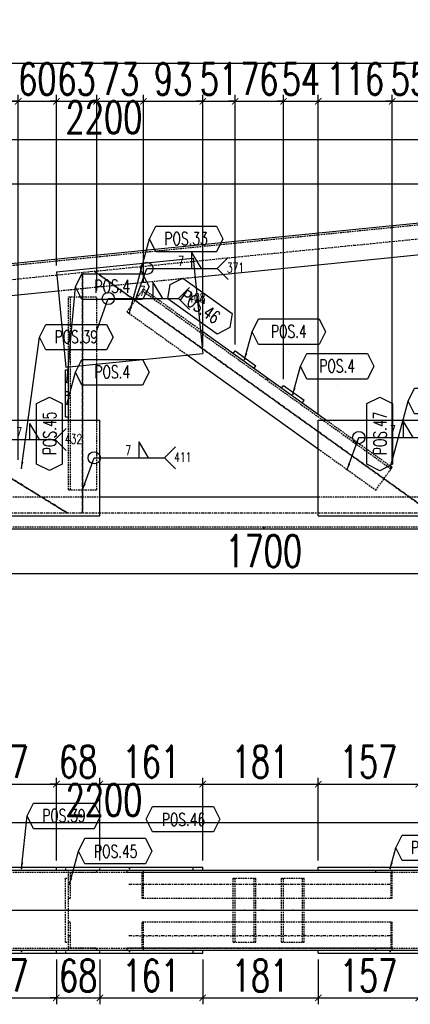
# Model space of a CAD drawing. Header units: feet. Extents: x -13577 to 173285, y -65833 to 34873.
# Tile 68 of 127: x 75135 to 75746, y -60442 to -58900. Entities that reach past the tile are written whole.
import ezdxf
from ezdxf.enums import TextEntityAlignment as Align

# ---------------------------------------------------------------- set-up
doc = ezdxf.new("R2010")
doc.units = ezdxf.units.FT
doc.header["$LTSCALE"] = 10
doc.header["$MEASUREMENT"] = 0
doc.linetypes.add('DASHDOT', pattern=[1, 0.5, -0.25, 0, -0.25])
doc.linetypes.add('HIDDEN', pattern=[0.375, 0.25, -0.125])
doc.layers.get('0').update_dxf_attribs({"linetype": 'CONTINUOUS'})
doc.layers.get('Defpoints').update_dxf_attribs({"linetype": 'CONTINUOUS'})
for name, color, linetype in [('A', 2, 'DASHDOT'), ('FORIR', 4, 'CONTINUOUS'), ('G', 3, 'CONTINUOUS'), ('POS_BOX', 6, 'CONTINUOUS'), ('POS_DES', 2, 'CONTINUOUS'), ('POS_MAT', 2, 'CONTINUOUS'), ('POS_NOT', 2, 'CONTINUOUS'), ('TR', 6, 'HIDDEN'), ('TXT1', 7, 'CONTINUOUS')]:
    doc.layers.add(name, color=color, linetype=linetype)
doc.styles.add('1', font='romans.shx', dxfattribs={"width": 0.7, "height": 50})
doc.styles.add('POS', font='ROMANS', dxfattribs={"width": 0.7})
doc.dimstyles.get("Standard").update_dxf_attribs({"dimtxt": 50, "dimasz": 1, "dimexe": 1, "dimexo": 1, "dimgap": 1, "dimtad": 1, "dimdec": 0, "dimdsep": 46, "dimtxsty": '1', "dimblk": 'ARCHTICK', "dimcen": 3, "dimclrd": 1, "dimclre": 1, "dimclrt": 3, "dimadec": 0, "dimazin": 0, "dimtfac": 1, "dimtdec": 0, "dimtix": 1, "dimtmove": 0, "dimatfit": 3, "dimfxl": 0, "dimtolj": 1, "dimarcsym": 0})

# ---------------------------------------------------------------- blocks, each defined once
blk = doc.blocks.new('3D2D_INFOWELD')
blk.add_point((0, 0))
at = {"layer": 'FORIR', "flags": 1}
blk.add_attdef('DATA', (7.6, -4.3), '', height=5.26, dxfattribs=at)
blk = doc.blocks.new('ALLAROUND')
blk.add_circle((0, 0), 0.956)
blk = doc.blocks.new('LINE_UNI_S_D')
blk.add_line((0, 0), (11, 0))
blk = doc.blocks.new('W01_UP_SIMPLE')
for q in [(8.46, 0), (6.96, 0)]:
    blk.add_line((6.96, 2.5), q)
at = {"style": '1', "width": 0.7}
blk.add_attdef('VAL2', text='', height=1.5, dxfattribs=at).set_placement((7, 3), align=Align.CENTER)
blk.add_attdef('VAL3', (9.47, 3), '', height=1.5, dxfattribs=at)
blk.add_attdef('VAL1', text='', height=1.5, dxfattribs=at).set_placement((5.78, 0.41), align=Align.RIGHT)
blk = doc.blocks.new('NOTE_S')
for q in [(12.72, 1.72), (12.72, -1.72)]:
    blk.add_line((11, 0), q)
at = {"style": '1', "width": 0.7}
for tag in ['VAL9', 'VAL10']:
    blk.add_attdef(tag, (12.5, -0.65), '', height=1.5, dxfattribs=at)
blk = doc.blocks.new('_ArchTick')
at = {"color": 0, "linetype": 'ByBlock', "const_width": 0.15}
blk.add_lwpolyline([(-0.5, -0.5), (0.5, 0.5)], dxfattribs=at)
blk = doc.blocks.new('P8_PRO')
at = {"layer": 'POS_BOX'}
blk.add_lwpolyline([(11.5, 0), (10.5, -2), (1, -2), (0, 0), (1, 2), (10.5, 2)], close=True, dxfattribs=at)
at = {"style": 'POS', "width": 0.7}
blk.add_attdef('POS_PEZ', text='', height=2, dxfattribs=at).set_placement((5.83, -1.05), align=Align.CENTER)
at = {"style": 'POS', "width": 0.7, "flags": 1}
for tag, p in [('MAR_PEZ', (1, -2.92)), ('QTA_PEZ', (1, -3.45)), ('SUN_LIS', (1, -4.58)), ('PUN_LIS', (1, -4.05)), ('COD_PEZ', (1, -5.68)), ('MCL_PEZ', (1, -5.14)), ('DIM_PRO', (1, -6.27))]:
    blk.add_attdef(tag, p, '', height=0.35, dxfattribs=at)
at = {"layer": 'POS_DES', "style": 'POS', "width": 0.7, "flags": 1}
for tag, p in [('NOM_PRO', (2.84, -2.9)), ('LUN_PRO', (2.82, -4.54))]:
    blk.add_attdef(tag, p, '', height=0.35, dxfattribs=at)
at = {"layer": 'POS_MAT', "style": 'POS', "width": 0.7, "flags": 1}
blk.add_attdef('MAT_PRO', (2.83, -3.44), '', height=0.35, dxfattribs=at)
at = {"layer": 'POS_NOT', "style": 'POS', "width": 0.7, "flags": 1}
blk.add_attdef('NOT_PEZ', (2.82, -4.01), '', height=0.35, dxfattribs=at)
blk = doc.blocks.new('P8_LAM')
blk.add_line((5.75, -3.08), (5.75, -3.08))
at = {"layer": 'POS_BOX'}
blk.add_lwpolyline([(11.5, 0), (10.5, -2), (1, -2), (0, 0), (1, 2), (10.5, 2)], close=True, dxfattribs=at)
at = {"style": 'POS', "width": 0.7}
blk.add_attdef('POS_PEZ', text='', height=2, dxfattribs=at).set_placement((5.75, -0.95), align=Align.CENTER)
at = {"style": 'POS', "width": 0.7, "flags": 1}
for tag, p in [('MAR_PEZ', (1, -3.15)), ('QTA_PEZ', (1, -3.69)), ('SUN_LIS', (1, -4.84)), ('PUN_LIS', (1, -4.3)), ('COD_PEZ', (1, -5.95)), ('MCL_PEZ', (1, -5.41)), ('DIM_PRO', (1, -6.59))]:
    blk.add_attdef(tag, p, '', height=0.35, dxfattribs=at)
at = {"layer": 'POS_DES', "style": 'POS', "width": 0.7, "flags": 1}
for tag, p in [('SPE_PRO', (3.38, -4.66)), ('LAR_PRO', (3.4, -4.12)), ('LUN_PRO', (3.37, -5.17))]:
    blk.add_attdef(tag, p, '', height=0.35, dxfattribs=at)
at = {"layer": 'POS_MAT', "style": 'POS', "width": 0.7, "flags": 1}
blk.add_attdef('MAT_PRO', text='', height=0.35, dxfattribs=at).set_placement((4.3, -3.18), align=Align.CENTER)
at = {"layer": 'POS_NOT', "style": 'POS', "width": 0.7, "flags": 1}
blk.add_attdef('NOT_PEZ', (3.41, -3.62), '', height=0.35, dxfattribs=at)
blk = doc.blocks.new('3D_INFOPOS')
blk.add_point((0, 0))
at = {"layer": 'FORIR', "flags": 1}
for tag, p in [('POS_PEZ', (7.6, -4.3)), ('MAT_PRO', (7.6, -11.9))]:
    blk.add_attdef(tag, p, '', height=5.26, dxfattribs=at)
blk = doc.blocks.new('*D326')
at = {"layer": 'Defpoints', "color": 0}
for p in [(74667.1, -59697), (76367.2, -59697), (76367.2, -59767)]:
    blk.add_point(p, dxfattribs=at)
at = {"layer": 'TXT1', "color": 1, "lineweight": -2, "transparency": 16777216}
for p, q in [((74667.1, -59707), (74667.1, -59777)), ((76367.2, -59707), (76367.2, -59777)), ((74667.1, -59767), (76367.2, -59767))]:
    blk.add_line(p, q, dxfattribs=at)
at = {"layer": 'TXT1', "color": 1, "lineweight": -2, "transparency": 16777216, "xscale": 10, "yscale": 10, "zscale": 10, "rotation": 180}
blk.add_blockref('_ArchTick', (74667.1, -59767), dxfattribs=at)
at = {"layer": 'TXT1', "color": 1, "lineweight": -2, "transparency": 16777216, "xscale": 10, "yscale": 10, "zscale": 10}
blk.add_blockref('_ArchTick', (76367.2, -59767), dxfattribs=at)
at = {"layer": 'TXT1', "color": 3, "transparency": 16777216, "insert": (75517.2, -59732), "char_height": 50, "attachment_point": 5, "style": '1'}
blk.add_mtext('\\A1;1700', dxfattribs=at)
blk = doc.blocks.new('*D329')
at = {"layer": 'Defpoints', "color": 0}
for p in [(76367.2, -59087.5), (74167.1, -59477), (76367.2, -59647)]:
    blk.add_point(p, dxfattribs=at)
at = {"layer": 'TXT1', "color": 1, "lineweight": -2, "transparency": 16777216}
for p, q in [((74167.1, -59467), (74167.1, -59077.5)), ((74167.1, -59087.5), (76367.2, -59087.5)), ((76367.2, -59637), (76367.2, -59077.5))]:
    blk.add_line(p, q, dxfattribs=at)
at = {"layer": 'TXT1', "color": 1, "lineweight": -2, "transparency": 16777216, "xscale": 10, "yscale": 10, "zscale": 10, "rotation": 180}
blk.add_blockref('_ArchTick', (74167.1, -59087.5), dxfattribs=at)
at = {"layer": 'TXT1', "color": 1, "lineweight": -2, "transparency": 16777216, "xscale": 10, "yscale": 10, "zscale": 10}
blk.add_blockref('_ArchTick', (76367.2, -59087.5), dxfattribs=at)
at = {"layer": 'TXT1', "color": 3, "transparency": 16777216, "insert": (75267.2, -59052.5), "char_height": 50, "attachment_point": 5, "style": '1'}
blk.add_mtext('\\A1;2200', dxfattribs=at)
blk = doc.blocks.new('*D341')
at = {"layer": 'Defpoints', "color": 0}
for p in [(75133.2, -59027.5), (74970.7, -59492.8), (75133.2, -59599)]:
    blk.add_point(p, dxfattribs=at)
at = {"layer": 'TXT1', "color": 1, "lineweight": -2, "transparency": 16777216}
for p, q in [((74970.7, -59482.8), (74970.7, -59017.5)), ((75133.2, -59589), (75133.2, -59017.5)), ((74970.7, -59027.5), (75133.2, -59027.5))]:
    blk.add_line(p, q, dxfattribs=at)
at = {"layer": 'TXT1', "color": 1, "lineweight": -2, "transparency": 16777216, "xscale": 10, "yscale": 10, "zscale": 10, "rotation": 180}
blk.add_blockref('_ArchTick', (74970.7, -59027.5), dxfattribs=at)
at = {"layer": 'TXT1', "color": 1, "lineweight": -2, "transparency": 16777216, "xscale": 10, "yscale": 10, "zscale": 10}
blk.add_blockref('_ArchTick', (75133.2, -59027.5), dxfattribs=at)
at = {"layer": 'TXT1', "color": 3, "transparency": 16777216, "insert": (75051.9, -58992.5), "char_height": 50, "attachment_point": 5, "style": '1'}
blk.add_mtext('\\A1;162', dxfattribs=at)
blk = doc.blocks.new('*D342')
at = {"layer": 'Defpoints', "color": 0}
for p in [(75192.8, -59027.5), (75192.8, -59294.5), (75133.2, -59599)]:
    blk.add_point(p, dxfattribs=at)
at = {"layer": 'TXT1', "color": 1, "lineweight": -2, "transparency": 16777216}
for p, q in [((75133.2, -59589), (75133.2, -59017.5)), ((75192.8, -59284.5), (75192.8, -59017.5)), ((75133.2, -59027.5), (75123.2, -59027.5)), ((75133.2, -59027.5), (75192.8, -59027.5)), ((75192.8, -59027.5), (75202.8, -59027.5))]:
    blk.add_line(p, q, dxfattribs=at)
at = {"layer": 'TXT1', "color": 1, "lineweight": -2, "transparency": 16777216, "xscale": 10, "yscale": 10, "zscale": 10}
blk.add_blockref('_ArchTick', (75133.2, -59027.5), dxfattribs=at)
at = {"layer": 'TXT1', "color": 1, "lineweight": -2, "transparency": 16777216, "xscale": 10, "yscale": 10, "zscale": 10, "rotation": 180}
blk.add_blockref('_ArchTick', (75192.8, -59027.5), dxfattribs=at)
at = {"layer": 'TXT1', "color": 3, "transparency": 16777216, "insert": (75163, -58992.5), "char_height": 50, "attachment_point": 5, "style": '1'}
blk.add_mtext('\\A1;60', dxfattribs=at)
blk = doc.blocks.new('*D343')
at = {"layer": 'Defpoints', "color": 0}
for p in [(75255.8, -59027.5), (75192.8, -59294.5), (75255.8, -59333.9)]:
    blk.add_point(p, dxfattribs=at)
at = {"layer": 'TXT1', "color": 1, "lineweight": -2, "transparency": 16777216}
for p, q in [((75192.8, -59284.5), (75192.8, -59017.5)), ((75255.8, -59323.9), (75255.8, -59017.5)), ((75192.8, -59027.5), (75182.8, -59027.5)), ((75192.8, -59027.5), (75255.8, -59027.5)), ((75255.8, -59027.5), (75265.8, -59027.5))]:
    blk.add_line(p, q, dxfattribs=at)
at = {"layer": 'TXT1', "color": 1, "lineweight": -2, "transparency": 16777216, "xscale": 10, "yscale": 10, "zscale": 10}
blk.add_blockref('_ArchTick', (75192.8, -59027.5), dxfattribs=at)
at = {"layer": 'TXT1', "color": 1, "lineweight": -2, "transparency": 16777216, "xscale": 10, "yscale": 10, "zscale": 10, "rotation": 180}
blk.add_blockref('_ArchTick', (75255.8, -59027.5), dxfattribs=at)
at = {"layer": 'TXT1', "color": 3, "transparency": 16777216, "insert": (75224.3, -58992.5), "char_height": 50, "attachment_point": 5, "style": '1'}
blk.add_mtext('\\A1;63', dxfattribs=at)
blk = doc.blocks.new('*D344')
at = {"layer": 'Defpoints', "color": 0}
for p in [(75329, -59027.5), (75255.8, -59333.9), (75329, -59321.6)]:
    blk.add_point(p, dxfattribs=at)
at = {"layer": 'TXT1', "color": 1, "lineweight": -2, "transparency": 16777216}
for p, q in [((75255.8, -59323.9), (75255.8, -59017.5)), ((75329, -59311.6), (75329, -59017.5)), ((75255.8, -59027.5), (75245.8, -59027.5)), ((75255.8, -59027.5), (75329, -59027.5)), ((75329, -59027.5), (75339, -59027.5))]:
    blk.add_line(p, q, dxfattribs=at)
at = {"layer": 'TXT1', "color": 1, "lineweight": -2, "transparency": 16777216, "xscale": 10, "yscale": 10, "zscale": 10}
blk.add_blockref('_ArchTick', (75255.8, -59027.5), dxfattribs=at)
at = {"layer": 'TXT1', "color": 1, "lineweight": -2, "transparency": 16777216, "xscale": 10, "yscale": 10, "zscale": 10, "rotation": 180}
blk.add_blockref('_ArchTick', (75329, -59027.5), dxfattribs=at)
at = {"layer": 'TXT1', "color": 3, "transparency": 16777216, "insert": (75292.4, -58992.5), "char_height": 50, "attachment_point": 5, "style": '1'}
blk.add_mtext('\\A1;73', dxfattribs=at)
blk = doc.blocks.new('*D345')
at = {"layer": 'Defpoints', "color": 0}
for p in [(75421.7, -59027.5), (75329, -59321.6), (75421.7, -59422.3)]:
    blk.add_point(p, dxfattribs=at)
at = {"layer": 'TXT1', "color": 1, "lineweight": -2, "transparency": 16777216}
for p, q in [((75329, -59311.6), (75329, -59017.5)), ((75421.7, -59412.3), (75421.7, -59017.5)), ((75329, -59027.5), (75421.7, -59027.5))]:
    blk.add_line(p, q, dxfattribs=at)
at = {"layer": 'TXT1', "color": 1, "lineweight": -2, "transparency": 16777216, "xscale": 10, "yscale": 10, "zscale": 10, "rotation": 180}
blk.add_blockref('_ArchTick', (75329, -59027.5), dxfattribs=at)
at = {"layer": 'TXT1', "color": 1, "lineweight": -2, "transparency": 16777216, "xscale": 10, "yscale": 10, "zscale": 10}
blk.add_blockref('_ArchTick', (75421.7, -59027.5), dxfattribs=at)
at = {"layer": 'TXT1', "color": 3, "transparency": 16777216, "insert": (75375.3, -58992.5), "char_height": 50, "attachment_point": 5, "style": '1'}
blk.add_mtext('\\A1;93', dxfattribs=at)
blk = doc.blocks.new('*D346')
at = {"layer": 'Defpoints', "color": 0}
for p in [(75472.5, -59027.5), (75421.7, -59422.3), (75472.5, -59418.4)]:
    blk.add_point(p, dxfattribs=at)
at = {"layer": 'TXT1', "color": 1, "lineweight": -2, "transparency": 16777216}
for p, q in [((75421.7, -59412.3), (75421.7, -59017.5)), ((75472.5, -59408.4), (75472.5, -59017.5)), ((75421.7, -59027.5), (75411.7, -59027.5)), ((75421.7, -59027.5), (75472.5, -59027.5)), ((75472.5, -59027.5), (75482.5, -59027.5))]:
    blk.add_line(p, q, dxfattribs=at)
at = {"layer": 'TXT1', "color": 1, "lineweight": -2, "transparency": 16777216, "xscale": 10, "yscale": 10, "zscale": 10}
blk.add_blockref('_ArchTick', (75421.7, -59027.5), dxfattribs=at)
at = {"layer": 'TXT1', "color": 1, "lineweight": -2, "transparency": 16777216, "xscale": 10, "yscale": 10, "zscale": 10, "rotation": 180}
blk.add_blockref('_ArchTick', (75472.5, -59027.5), dxfattribs=at)
at = {"layer": 'TXT1', "color": 3, "transparency": 16777216, "insert": (75447.1, -58992.5), "char_height": 50, "attachment_point": 5, "style": '1'}
blk.add_mtext('\\A1;51', dxfattribs=at)
blk = doc.blocks.new('*D347')
at = {"layer": 'Defpoints', "color": 0}
for p in [(75548, -59027.5), (75472.5, -59418.4), (75548, -59472.6)]:
    blk.add_point(p, dxfattribs=at)
at = {"layer": 'TXT1', "color": 1, "lineweight": -2, "transparency": 16777216}
for p, q in [((75472.5, -59408.4), (75472.5, -59017.5)), ((75548, -59462.6), (75548, -59017.5)), ((75472.5, -59027.5), (75462.5, -59027.5)), ((75472.5, -59027.5), (75548, -59027.5)), ((75548, -59027.5), (75558, -59027.5))]:
    blk.add_line(p, q, dxfattribs=at)
at = {"layer": 'TXT1', "color": 1, "lineweight": -2, "transparency": 16777216, "xscale": 10, "yscale": 10, "zscale": 10}
blk.add_blockref('_ArchTick', (75472.5, -59027.5), dxfattribs=at)
at = {"layer": 'TXT1', "color": 1, "lineweight": -2, "transparency": 16777216, "xscale": 10, "yscale": 10, "zscale": 10, "rotation": 180}
blk.add_blockref('_ArchTick', (75548, -59027.5), dxfattribs=at)
at = {"layer": 'TXT1', "color": 3, "transparency": 16777216, "insert": (75510.2, -58992.5), "char_height": 50, "attachment_point": 5, "style": '1'}
blk.add_mtext('\\A1;76', dxfattribs=at)
blk = doc.blocks.new('*D348')
at = {"layer": 'Defpoints', "color": 0}
for p in [(75602.5, -59027.5), (75548, -59472.6), (75602.5, -59527)]:
    blk.add_point(p, dxfattribs=at)
at = {"layer": 'TXT1', "color": 1, "lineweight": -2, "transparency": 16777216}
for p, q in [((75548, -59462.6), (75548, -59017.5)), ((75602.5, -59517), (75602.5, -59017.5)), ((75548, -59027.5), (75538, -59027.5)), ((75548, -59027.5), (75602.5, -59027.5)), ((75602.5, -59027.5), (75612.5, -59027.5))]:
    blk.add_line(p, q, dxfattribs=at)
at = {"layer": 'TXT1', "color": 1, "lineweight": -2, "transparency": 16777216, "xscale": 10, "yscale": 10, "zscale": 10}
blk.add_blockref('_ArchTick', (75548, -59027.5), dxfattribs=at)
at = {"layer": 'TXT1', "color": 1, "lineweight": -2, "transparency": 16777216, "xscale": 10, "yscale": 10, "zscale": 10, "rotation": 180}
blk.add_blockref('_ArchTick', (75602.5, -59027.5), dxfattribs=at)
at = {"layer": 'TXT1', "color": 3, "transparency": 16777216, "insert": (75575.3, -58992.5), "char_height": 50, "attachment_point": 5, "style": '1'}
blk.add_mtext('\\A1;54', dxfattribs=at)
blk = doc.blocks.new('*D349')
at = {"layer": 'Defpoints', "color": 0}
for p in [(75718.1, -59027.5), (75602.5, -59527), (75718.1, -59600.8)]:
    blk.add_point(p, dxfattribs=at)
at = {"layer": 'TXT1', "color": 1, "lineweight": -2, "transparency": 16777216}
for p, q in [((75602.5, -59517), (75602.5, -59017.5)), ((75718.1, -59590.8), (75718.1, -59017.5)), ((75602.5, -59027.5), (75718.1, -59027.5))]:
    blk.add_line(p, q, dxfattribs=at)
at = {"layer": 'TXT1', "color": 1, "lineweight": -2, "transparency": 16777216, "xscale": 10, "yscale": 10, "zscale": 10, "rotation": 180}
blk.add_blockref('_ArchTick', (75602.5, -59027.5), dxfattribs=at)
at = {"layer": 'TXT1', "color": 1, "lineweight": -2, "transparency": 16777216, "xscale": 10, "yscale": 10, "zscale": 10}
blk.add_blockref('_ArchTick', (75718.1, -59027.5), dxfattribs=at)
at = {"layer": 'TXT1', "color": 3, "transparency": 16777216, "insert": (75660.3, -58992.5), "char_height": 50, "attachment_point": 5, "style": '1'}
blk.add_mtext('\\A1;116', dxfattribs=at)
blk = doc.blocks.new('*D350')
at = {"layer": 'Defpoints', "color": 0}
for p in [(75773.5, -59027.5), (75773.5, -59410.1), (75718.1, -59600.8)]:
    blk.add_point(p, dxfattribs=at)
at = {"layer": 'TXT1', "color": 1, "lineweight": -2, "transparency": 16777216}
for p, q in [((75718.1, -59590.8), (75718.1, -59017.5)), ((75773.5, -59400.1), (75773.5, -59017.5)), ((75718.1, -59027.5), (75708.1, -59027.5)), ((75718.1, -59027.5), (75773.5, -59027.5)), ((75773.5, -59027.5), (75783.5, -59027.5))]:
    blk.add_line(p, q, dxfattribs=at)
at = {"layer": 'TXT1', "color": 1, "lineweight": -2, "transparency": 16777216, "xscale": 10, "yscale": 10, "zscale": 10}
blk.add_blockref('_ArchTick', (75718.1, -59027.5), dxfattribs=at)
at = {"layer": 'TXT1', "color": 1, "lineweight": -2, "transparency": 16777216, "xscale": 10, "yscale": 10, "zscale": 10, "rotation": 180}
blk.add_blockref('_ArchTick', (75773.5, -59027.5), dxfattribs=at)
at = {"layer": 'TXT1', "color": 3, "transparency": 16777216, "insert": (75745.8, -58992.5), "char_height": 50, "attachment_point": 5, "style": '1'}
blk.add_mtext('\\A1;55', dxfattribs=at)
blk = doc.blocks.new('*D386')
at = {"layer": 'Defpoints', "color": 0}
for p in [(78567.1, -58967.5), (74167.1, -59477), (78567.1, -59477)]:
    blk.add_point(p, dxfattribs=at)
at = {"layer": 'TXT1', "color": 1, "lineweight": -2, "transparency": 16777216}
for p, q in [((74167.1, -59467), (74167.1, -58957.5)), ((78567.1, -59467), (78567.1, -58957.5)), ((74167.1, -58967.5), (78567.1, -58967.5))]:
    blk.add_line(p, q, dxfattribs=at)
at = {"layer": 'TXT1', "color": 1, "lineweight": -2, "transparency": 16777216, "xscale": 10, "yscale": 10, "zscale": 10, "rotation": 180}
blk.add_blockref('_ArchTick', (74167.1, -58967.5), dxfattribs=at)
at = {"layer": 'TXT1', "color": 1, "lineweight": -2, "transparency": 16777216, "xscale": 10, "yscale": 10, "zscale": 10}
blk.add_blockref('_ArchTick', (78567.1, -58967.5), dxfattribs=at)
at = {"layer": 'TXT1', "color": 3, "transparency": 16777216, "insert": (76367.1, -58932.5), "char_height": 50, "attachment_point": 5, "style": '1'}
blk.add_mtext('\\A1;4400', dxfattribs=at)
blk = doc.blocks.new('*D387')
at = {"layer": 'Defpoints', "color": 0}
for p in [(76362.2, -59157.5), (74097.1, -59697), (74667.1, -59697)]:
    blk.add_point(p, dxfattribs=at)
at = {"layer": 'TXT1', "color": 1, "lineweight": -2, "transparency": 16777216}
for p, q in [((76352.2, -59157.5), (74087.1, -59157.5)), ((74097.1, -59157.5), (74097.1, -59697)), ((74657.1, -59697), (74087.1, -59697))]:
    blk.add_line(p, q, dxfattribs=at)
at = {"layer": 'TXT1', "color": 1, "lineweight": -2, "transparency": 16777216, "xscale": 10, "yscale": 10, "zscale": 10}
for p, rotation in [((74097.1, -59157.5), 90), ((74097.1, -59697), 270)]:
    blk.add_blockref('_ArchTick', p, dxfattribs=dict(at, rotation=rotation))
at = {"layer": 'TXT1', "color": 3, "transparency": 16777216, "insert": (74062.1, -59427.2), "char_height": 50, "attachment_point": 5, "rotation": 90, "style": '1'}
blk.add_mtext('\\A1;540', dxfattribs=at)
blk = doc.blocks.new('*D395')
at = {"layer": 'Defpoints', "color": 0}
for p in [(75015.8, -60362), (75192.8, -60362), (75192.8, -60432)]:
    blk.add_point(p, dxfattribs=at)
at = {"layer": 'TXT1', "color": 1, "lineweight": -2, "transparency": 16777216}
for p, q in [((75015.8, -60372), (75015.8, -60442)), ((75192.8, -60372), (75192.8, -60442)), ((75015.8, -60432), (75192.8, -60432))]:
    blk.add_line(p, q, dxfattribs=at)
at = {"layer": 'TXT1', "color": 1, "lineweight": -2, "transparency": 16777216, "xscale": 10, "yscale": 10, "zscale": 10, "rotation": 180}
blk.add_blockref('_ArchTick', (75015.8, -60432), dxfattribs=at)
at = {"layer": 'TXT1', "color": 1, "lineweight": -2, "transparency": 16777216, "xscale": 10, "yscale": 10, "zscale": 10}
blk.add_blockref('_ArchTick', (75192.8, -60432), dxfattribs=at)
at = {"layer": 'TXT1', "color": 3, "transparency": 16777216, "insert": (75104.3, -60397), "char_height": 50, "attachment_point": 5, "style": '1'}
blk.add_mtext('\\A1;177', dxfattribs=at)
blk = doc.blocks.new('*D396')
at = {"layer": 'Defpoints', "color": 0}
for p in [(75192.8, -60362), (75260.8, -60362), (75260.8, -60432)]:
    blk.add_point(p, dxfattribs=at)
at = {"layer": 'TXT1', "color": 1, "lineweight": -2, "transparency": 16777216}
for p, q in [((75192.8, -60372), (75192.8, -60442)), ((75260.8, -60372), (75260.8, -60442)), ((75192.8, -60432), (75182.8, -60432)), ((75192.8, -60432), (75260.8, -60432)), ((75260.8, -60432), (75270.8, -60432))]:
    blk.add_line(p, q, dxfattribs=at)
at = {"layer": 'TXT1', "color": 1, "lineweight": -2, "transparency": 16777216, "xscale": 10, "yscale": 10, "zscale": 10}
blk.add_blockref('_ArchTick', (75192.8, -60432), dxfattribs=at)
at = {"layer": 'TXT1', "color": 1, "lineweight": -2, "transparency": 16777216, "xscale": 10, "yscale": 10, "zscale": 10, "rotation": 180}
blk.add_blockref('_ArchTick', (75260.8, -60432), dxfattribs=at)
at = {"layer": 'TXT1', "color": 3, "transparency": 16777216, "insert": (75226.8, -60397), "char_height": 50, "attachment_point": 5, "style": '1'}
blk.add_mtext('\\A1;68', dxfattribs=at)
blk = doc.blocks.new('*D397')
at = {"layer": 'Defpoints', "color": 0}
for p in [(75260.8, -60362), (75421.7, -60362), (75421.7, -60432)]:
    blk.add_point(p, dxfattribs=at)
at = {"layer": 'TXT1', "color": 1, "lineweight": -2, "transparency": 16777216}
for p, q in [((75260.8, -60372), (75260.8, -60442)), ((75421.7, -60372), (75421.7, -60442)), ((75260.8, -60432), (75421.7, -60432))]:
    blk.add_line(p, q, dxfattribs=at)
at = {"layer": 'TXT1', "color": 1, "lineweight": -2, "transparency": 16777216, "xscale": 10, "yscale": 10, "zscale": 10, "rotation": 180}
blk.add_blockref('_ArchTick', (75260.8, -60432), dxfattribs=at)
at = {"layer": 'TXT1', "color": 1, "lineweight": -2, "transparency": 16777216, "xscale": 10, "yscale": 10, "zscale": 10}
blk.add_blockref('_ArchTick', (75421.7, -60432), dxfattribs=at)
at = {"layer": 'TXT1', "color": 3, "transparency": 16777216, "insert": (75341.2, -60397), "char_height": 50, "attachment_point": 5, "style": '1'}
blk.add_mtext('\\A1;161', dxfattribs=at)
blk = doc.blocks.new('*D398')
at = {"layer": 'Defpoints', "color": 0}
for p in [(75421.7, -60362), (75602.5, -60362), (75602.5, -60432)]:
    blk.add_point(p, dxfattribs=at)
at = {"layer": 'TXT1', "color": 1, "lineweight": -2, "transparency": 16777216}
for p, q in [((75421.7, -60372), (75421.7, -60442)), ((75602.5, -60372), (75602.5, -60442)), ((75421.7, -60432), (75602.5, -60432))]:
    blk.add_line(p, q, dxfattribs=at)
at = {"layer": 'TXT1', "color": 1, "lineweight": -2, "transparency": 16777216, "xscale": 10, "yscale": 10, "zscale": 10, "rotation": 180}
blk.add_blockref('_ArchTick', (75421.7, -60432), dxfattribs=at)
at = {"layer": 'TXT1', "color": 1, "lineweight": -2, "transparency": 16777216, "xscale": 10, "yscale": 10, "zscale": 10}
blk.add_blockref('_ArchTick', (75602.5, -60432), dxfattribs=at)
at = {"layer": 'TXT1', "color": 3, "transparency": 16777216, "insert": (75512.1, -60397), "char_height": 50, "attachment_point": 5, "style": '1'}
blk.add_mtext('\\A1;181', dxfattribs=at)
blk = doc.blocks.new('*D399')
at = {"layer": 'Defpoints', "color": 0}
for p in [(75602.5, -60362), (75759.6, -60362), (75759.6, -60432)]:
    blk.add_point(p, dxfattribs=at)
at = {"layer": 'TXT1', "color": 1, "lineweight": -2, "transparency": 16777216}
for p, q in [((75602.5, -60372), (75602.5, -60442)), ((75759.6, -60372), (75759.6, -60442)), ((75602.5, -60432), (75759.6, -60432))]:
    blk.add_line(p, q, dxfattribs=at)
at = {"layer": 'TXT1', "color": 1, "lineweight": -2, "transparency": 16777216, "xscale": 10, "yscale": 10, "zscale": 10, "rotation": 180}
blk.add_blockref('_ArchTick', (75602.5, -60432), dxfattribs=at)
at = {"layer": 'TXT1', "color": 1, "lineweight": -2, "transparency": 16777216, "xscale": 10, "yscale": 10, "zscale": 10}
blk.add_blockref('_ArchTick', (75759.6, -60432), dxfattribs=at)
at = {"layer": 'TXT1', "color": 3, "transparency": 16777216, "insert": (75681, -60397), "char_height": 50, "attachment_point": 5, "style": '1'}
blk.add_mtext('\\A1;157', dxfattribs=at)
blk = doc.blocks.new('*D420')
at = {"layer": 'Defpoints', "color": 0}
for p in [(76367.2, -60157), (74167.1, -60232), (76367.2, -60232)]:
    blk.add_point(p, dxfattribs=at)
at = {"layer": 'TXT1', "color": 1, "lineweight": -2, "transparency": 16777216}
for p, q in [((74167.1, -60222), (74167.1, -60147)), ((76367.2, -60222), (76367.2, -60147)), ((74167.1, -60157), (76367.2, -60157))]:
    blk.add_line(p, q, dxfattribs=at)
at = {"layer": 'TXT1', "color": 1, "lineweight": -2, "transparency": 16777216, "xscale": 10, "yscale": 10, "zscale": 10, "rotation": 180}
blk.add_blockref('_ArchTick', (74167.1, -60157), dxfattribs=at)
at = {"layer": 'TXT1', "color": 1, "lineweight": -2, "transparency": 16777216, "xscale": 10, "yscale": 10, "zscale": 10}
blk.add_blockref('_ArchTick', (76367.2, -60157), dxfattribs=at)
at = {"layer": 'TXT1', "color": 3, "transparency": 16777216, "insert": (75267.2, -60122), "char_height": 50, "attachment_point": 5, "style": '1'}
blk.add_mtext('\\A1;2200', dxfattribs=at)
blk = doc.blocks.new('*D430')
at = {"layer": 'Defpoints', "color": 0}
for p in [(75192.8, -60097), (75015.8, -60227), (75192.8, -60227)]:
    blk.add_point(p, dxfattribs=at)
at = {"layer": 'TXT1', "color": 1, "lineweight": -2, "transparency": 16777216}
for p, q in [((75015.8, -60217), (75015.8, -60087)), ((75192.8, -60217), (75192.8, -60087)), ((75015.8, -60097), (75192.8, -60097))]:
    blk.add_line(p, q, dxfattribs=at)
at = {"layer": 'TXT1', "color": 1, "lineweight": -2, "transparency": 16777216, "xscale": 10, "yscale": 10, "zscale": 10, "rotation": 180}
blk.add_blockref('_ArchTick', (75015.8, -60097), dxfattribs=at)
at = {"layer": 'TXT1', "color": 1, "lineweight": -2, "transparency": 16777216, "xscale": 10, "yscale": 10, "zscale": 10}
blk.add_blockref('_ArchTick', (75192.8, -60097), dxfattribs=at)
at = {"layer": 'TXT1', "color": 3, "transparency": 16777216, "insert": (75104.3, -60062), "char_height": 50, "attachment_point": 5, "style": '1'}
blk.add_mtext('\\A1;177', dxfattribs=at)
blk = doc.blocks.new('*D431')
at = {"layer": 'Defpoints', "color": 0}
for p in [(75260.8, -60097), (75192.8, -60227), (75260.8, -60227)]:
    blk.add_point(p, dxfattribs=at)
at = {"layer": 'TXT1', "color": 1, "lineweight": -2, "transparency": 16777216}
for p, q in [((75192.8, -60217), (75192.8, -60087)), ((75260.8, -60217), (75260.8, -60087)), ((75192.8, -60097), (75182.8, -60097)), ((75192.8, -60097), (75260.8, -60097)), ((75260.8, -60097), (75270.8, -60097))]:
    blk.add_line(p, q, dxfattribs=at)
at = {"layer": 'TXT1', "color": 1, "lineweight": -2, "transparency": 16777216, "xscale": 10, "yscale": 10, "zscale": 10}
blk.add_blockref('_ArchTick', (75192.8, -60097), dxfattribs=at)
at = {"layer": 'TXT1', "color": 1, "lineweight": -2, "transparency": 16777216, "xscale": 10, "yscale": 10, "zscale": 10, "rotation": 180}
blk.add_blockref('_ArchTick', (75260.8, -60097), dxfattribs=at)
at = {"layer": 'TXT1', "color": 3, "transparency": 16777216, "insert": (75226.8, -60062), "char_height": 50, "attachment_point": 5, "style": '1'}
blk.add_mtext('\\A1;68', dxfattribs=at)
blk = doc.blocks.new('*D432')
at = {"layer": 'Defpoints', "color": 0}
for p in [(75421.7, -60097), (75260.8, -60227), (75421.7, -60227)]:
    blk.add_point(p, dxfattribs=at)
at = {"layer": 'TXT1', "color": 1, "lineweight": -2, "transparency": 16777216}
for p, q in [((75260.8, -60217), (75260.8, -60087)), ((75421.7, -60217), (75421.7, -60087)), ((75260.8, -60097), (75421.7, -60097))]:
    blk.add_line(p, q, dxfattribs=at)
at = {"layer": 'TXT1', "color": 1, "lineweight": -2, "transparency": 16777216, "xscale": 10, "yscale": 10, "zscale": 10, "rotation": 180}
blk.add_blockref('_ArchTick', (75260.8, -60097), dxfattribs=at)
at = {"layer": 'TXT1', "color": 1, "lineweight": -2, "transparency": 16777216, "xscale": 10, "yscale": 10, "zscale": 10}
blk.add_blockref('_ArchTick', (75421.7, -60097), dxfattribs=at)
at = {"layer": 'TXT1', "color": 3, "transparency": 16777216, "insert": (75341.2, -60062), "char_height": 50, "attachment_point": 5, "style": '1'}
blk.add_mtext('\\A1;161', dxfattribs=at)
blk = doc.blocks.new('*D433')
at = {"layer": 'Defpoints', "color": 0}
for p in [(75602.5, -60097), (75421.7, -60227), (75602.5, -60227)]:
    blk.add_point(p, dxfattribs=at)
at = {"layer": 'TXT1', "color": 1, "lineweight": -2, "transparency": 16777216}
for p, q in [((75421.7, -60217), (75421.7, -60087)), ((75602.5, -60217), (75602.5, -60087)), ((75421.7, -60097), (75602.5, -60097))]:
    blk.add_line(p, q, dxfattribs=at)
at = {"layer": 'TXT1', "color": 1, "lineweight": -2, "transparency": 16777216, "xscale": 10, "yscale": 10, "zscale": 10, "rotation": 180}
blk.add_blockref('_ArchTick', (75421.7, -60097), dxfattribs=at)
at = {"layer": 'TXT1', "color": 1, "lineweight": -2, "transparency": 16777216, "xscale": 10, "yscale": 10, "zscale": 10}
blk.add_blockref('_ArchTick', (75602.5, -60097), dxfattribs=at)
at = {"layer": 'TXT1', "color": 3, "transparency": 16777216, "insert": (75512.1, -60062), "char_height": 50, "attachment_point": 5, "style": '1'}
blk.add_mtext('\\A1;181', dxfattribs=at)
blk = doc.blocks.new('*D434')
at = {"layer": 'Defpoints', "color": 0}
for p in [(75759.6, -60097), (75602.5, -60227), (75759.6, -60227)]:
    blk.add_point(p, dxfattribs=at)
at = {"layer": 'TXT1', "color": 1, "lineweight": -2, "transparency": 16777216}
for p, q in [((75602.5, -60217), (75602.5, -60087)), ((75759.6, -60217), (75759.6, -60087)), ((75602.5, -60097), (75759.6, -60097))]:
    blk.add_line(p, q, dxfattribs=at)
at = {"layer": 'TXT1', "color": 1, "lineweight": -2, "transparency": 16777216, "xscale": 10, "yscale": 10, "zscale": 10, "rotation": 180}
blk.add_blockref('_ArchTick', (75602.5, -60097), dxfattribs=at)
at = {"layer": 'TXT1', "color": 1, "lineweight": -2, "transparency": 16777216, "xscale": 10, "yscale": 10, "zscale": 10}
blk.add_blockref('_ArchTick', (75759.6, -60097), dxfattribs=at)
at = {"layer": 'TXT1', "color": 3, "transparency": 16777216, "insert": (75681, -60062), "char_height": 50, "attachment_point": 5, "style": '1'}
blk.add_mtext('\\A1;157', dxfattribs=at)

msp = doc.modelspace()

# ---------------------------------------------------------------- linework, layer by layer
at = {"layer": 'A'}
for p, q in [((74692.1, -59349.6), (76374.7, -59181.3)), ((75233.8, -59672), (75233.8, -59295.4)), ((75233.8, -59295.4), (75233.8, -59672)), ((75779.6, -59672), (75252.2, -59293.6)), ((75252.2, -59293.6), (75779.6, -59672)), ((75209.5, -59672), (74688.1, -59350)), ((74688.1, -59350), (75209.5, -59672)), ((74692.1, -59672), (76377.2, -59672)), ((75306.2, -60254), (75715.3, -60254)), ((74657.1, -60294.5), (76377.2, -60294.5)), ((74658.6, -60294.5), (76374.7, -60294.5)), ((75715.3, -60335), (75306.2, -60335))]:
    msp.add_line(p, q, dxfattribs=at)
at = {"layer": 'G'}
for p, q in [((74667.1, -59327), (76362.2, -59157.5)), ((75409.8, -59302.9), (75762.5, -59267.7)), ((75192.8, -59294.5), (75406.8, -59273.1)), ((75406.8, -59273.1), (75421.7, -59422.4)), ((75192.8, -59294.5), (75207.8, -59443.7)), ((74892.8, -59354.6), (75195.8, -59324.3)), ((75418, -59385.4), (75615.3, -59527)), ((75207.8, -59443.7), (75421.7, -59422.4)), ((75397.4, -59424.8), (75602.5, -59572)), ((75469.5, -59422.4), (75472.5, -59418.4)), ((75472.5, -59418.4), (75504.9, -59441.7)), ((75255.8, -59527), (75255.8, -59438.9)), ((75502, -59445.7), (75504.9, -59441.7)), ((75206.8, -59521.9), (75206.8, -59447.9)), ((75206.8, -59447.9), (75211.8, -59447.9)), ((75211.8, -59527), (75211.8, -59443.3)), ((75545.1, -59476.6), (75548, -59472.6)), ((75548, -59472.6), (75580.5, -59495.9)), ((75206.8, -59481.9), (75211.8, -59481.9)), ((75206.8, -59487.9), (75211.8, -59487.9)), ((75577.6, -59500), (75580.5, -59495.9)), ((75015.8, -59527), (75260.8, -59527)), ((75206.8, -59521.9), (75211.8, -59521.9)), ((75260.8, -59677), (75260.8, -59527)), ((75602.5, -59527), (75827.5, -59527)), ((75602.5, -59677), (75602.5, -59527)), ((75260.8, -59647), (75602.5, -59647)), ((75015.8, -59677), (75260.8, -59677)), ((75602.5, -59677), (75827.5, -59677)), ((74667.1, -59697), (78567.1, -59697)), ((75015.8, -60227), (75421.7, -60227)), ((75192.8, -60232), (75192.8, -60227)), ((75406.8, -60232), (75406.8, -60227)), ((75421.7, -60232), (75421.7, -60227)), ((75602.5, -60227), (75973.5, -60227)), ((75602.5, -60232), (75602.5, -60227)), ((74167.1, -60232), (78567.1, -60232)), ((74167.1, -60357), (78567.1, -60357)), ((75015.8, -60362), (75421.7, -60362)), ((75192.8, -60362), (75192.8, -60357)), ((75406.8, -60362), (75406.8, -60357)), ((75421.7, -60362), (75421.7, -60357)), ((75602.5, -60362), (75602.5, -60357)), ((75602.5, -60362), (75973.5, -60362))]:
    msp.add_line(p, q, dxfattribs=at)
at = {"layer": 'TR'}
for p, q in [((74666.4, -59330.1), (76362.5, -59160.5)), ((75195.8, -59324.3), (75409.8, -59302.9)), ((75211.8, -59443.3), (75211.8, -59333.9)), ((75211.8, -59333.9), (75255.8, -59333.9)), ((75215, -59635.9), (75215, -59333.9)), ((75255.8, -59438.9), (75255.8, -59333.9)), ((75303.3, -59357.3), (75329, -59321.6)), ((75327.1, -59324.2), (75716.3, -59603.4)), ((75329, -59321.6), (75418, -59385.4)), ((75303.3, -59357.3), (75397.4, -59424.8)), ((75211.8, -59635.9), (75211.8, -59527)), ((75255.8, -59635.9), (75255.8, -59527)), ((75615.3, -59527), (75718.1, -59600.8)), ((75602.5, -59572), (75692.5, -59636.6)), ((75692.5, -59636.6), (75718.1, -59600.8)), ((75211.8, -59635.9), (75255.8, -59635.9)), ((75015.8, -59647), (75260.8, -59647)), ((75602.5, -59647), (75827.5, -59647)), ((74667.1, -59694), (78067.3, -59694)), ((75207.8, -60232), (75207.8, -60227)), ((75260.8, -60232), (75260.8, -60227)), ((74217.1, -60235), (76362.5, -60235)), ((75206.8, -60344.5), (75206.8, -60244.5)), ((75206.8, -60244.5), (75211.8, -60244.5)), ((75211.8, -60357), (75211.8, -60232)), ((75215, -60235.2), (75255.8, -60235.2)), ((75215, -60276), (75215, -60235.2)), ((75255.8, -60235.2), (75255.8, -60232)), ((75303.3, -60235.2), (75303.3, -60232)), ((75303.3, -60235.2), (75716.3, -60235.2)), ((75327.1, -60276), (75327.1, -60235.2)), ((75329, -60276), (75329, -60232)), ((75469.5, -60244.5), (75504.9, -60244.5)), ((75469.5, -60344.5), (75469.5, -60244.5)), ((75472.5, -60344.5), (75472.5, -60244.5)), ((75502, -60344.5), (75502, -60244.5)), ((75504.9, -60344.5), (75504.9, -60244.5)), ((75545.1, -60244.5), (75580.5, -60244.5)), ((75545.1, -60344.5), (75545.1, -60244.5)), ((75548, -60344.5), (75548, -60244.5)), ((75577.6, -60344.5), (75577.6, -60244.5)), ((75580.5, -60344.5), (75580.5, -60244.5)), ((75692.5, -60235.2), (75692.5, -60232)), ((75716.3, -60276), (75716.3, -60235.2)), ((75718.1, -60276), (75718.1, -60232)), ((75211.8, -60276), (75215, -60276)), ((75327.1, -60276), (75718.1, -60276)), ((75211.8, -60313), (75215, -60313)), ((75215, -60353.8), (75215, -60313)), ((75327.1, -60313), (75718.1, -60313)), ((75327.1, -60353.8), (75327.1, -60313)), ((75329, -60357), (75329, -60313)), ((75716.3, -60353.8), (75716.3, -60313)), ((75718.1, -60357), (75718.1, -60313)), ((75206.8, -60344.5), (75211.8, -60344.5)), ((75469.5, -60344.5), (75504.9, -60344.5)), ((75545.1, -60344.5), (75580.5, -60344.5)), ((74217.1, -60354), (76362.5, -60354)), ((75207.8, -60362), (75207.8, -60357)), ((75215, -60353.8), (75255.8, -60353.8)), ((75255.8, -60357), (75255.8, -60353.8)), ((75260.8, -60362), (75260.8, -60357)), ((75303.3, -60357), (75303.3, -60353.8)), ((75303.3, -60353.8), (75716.3, -60353.8)), ((75692.5, -60357), (75692.5, -60353.8))]:
    msp.add_line(p, q, dxfattribs=at)

# ---------------------------------------------------------------- block references
at = {"xscale": 10, "yscale": 10, "zscale": 10}
for name, p, values in [('P8_LAM', (75338.2, -59243.1), {'POS_PEZ': 'POS.33'}), ('W01_UP_SIMPLE', (75334.4, -59289.2), {'VAL1': '7'}), ('NOTE_S', (75334.4, -59289.2), {'VAL9': '371'}), ('P8_LAM', (75222.7, -59317.9), {'POS_PEZ': 'POS.4'}), ('W01_UP_SIMPLE', (75274, -59336.4), {'VAL1': '7'}), ('NOTE_S', (75274, -59336.4), {'VAL9': '408'}), ('P8_LAM', (75166.4, -59397), {'POS_PEZ': 'POS.39'}), ('P8_LAM', (75498.9, -59388.4), {'POS_PEZ': 'POS.4'}), ('P8_LAM', (75574.5, -59442.6), {'POS_PEZ': 'POS.4'}), ('P8_LAM', (75222.7, -59451.9), {'POS_PEZ': 'POS.4'}), ('P8_LAM', (75743.1, -59497), {'POS_PEZ': 'POS.40'}), ('W01_UP_SIMPLE', (75081.1, -59557.3), {'VAL1': '7'}), ('W01_UP_SIMPLE', (75665.7, -59554.3), {'VAL1': '7'}), ('NOTE_S', (75081.1, -59557.3), {'VAL9': '432'}), ('W01_UP_SIMPLE', (75252, -59585.9), {'VAL1': '7'}), ('NOTE_S', (75252, -59585.9), {'VAL9': '411'}), ('P8_LAM', (75147, -60147), {'POS_PEZ': 'POS.39'}), ('P8_PRO', (75333.3, -60152), {'POS_PEZ': 'POS.46'}), ('P8_PRO', (75227.3, -60202), {'POS_PEZ': 'POS.45'}), ('P8_LAM', (75723.7, -60197), {'POS_PEZ': 'POS.40'})]:
    msp.add_blockref(name, p, dxfattribs=at).add_auto_attribs(values)
for name, p in [('3D_INFOPOS', (75514.3, -59243.8)), ('3D2D_INFOWELD', (75233.8, -59333.9)), ('3D2D_INFOWELD', (75316.2, -59339.4)), ('3D_INFOPOS', (75307.3, -59358.4)), ('3D_INFOPOS', (75307.3, -59358.4)), ('3D_INFOPOS', (75487.2, -59432.1)), ('3D_INFOPOS', (75209.3, -59467.9)), ('3D_INFOPOS', (75522.6, -59462.5)), ('3D_INFOPOS', (75522.6, -59462.5)), ('3D_INFOPOS', (75213.4, -59484.9)), ('3D_INFOPOS', (75213.4, -59484.9)), ('3D_INFOPOS', (75562.8, -59486.3)), ('3D_INFOPOS', (75209.3, -59501.9)), ('3D2D_INFOWELD', (75255.8, -59581.5)), ('3D_INFOPOS', (75138.3, -59602)), ('3D_INFOPOS', (75138.3, -59602)), ('3D_INFOPOS', (75715, -59602)), ('3D_INFOPOS', (75715, -59602)), ('3D2D_INFOWELD', (75705.3, -59618.7)), ('3D_INFOPOS', (75517.2, -59695.5)), ('3D_INFOPOS', (75138.3, -60229.5)), ('3D_INFOPOS', (75307.3, -60229.5)), ('3D_INFOPOS', (75715, -60229.5)), ('3D_INFOPOS', (75213.4, -60254)), ('3D_INFOPOS', (75522.6, -60254)), ('3D_INFOPOS', (75209.3, -60294.5)), ('3D_INFOPOS', (75209.3, -60294.5)), ('3D_INFOPOS', (75487.2, -60294.5)), ('3D_INFOPOS', (75514.3, -60294.5)), ('3D_INFOPOS', (75517.2, -60294.5)), ('3D_INFOPOS', (75562.8, -60294.5)), ('3D_INFOPOS', (75213.4, -60335)), ('3D_INFOPOS', (75522.6, -60335)), ('3D_INFOPOS', (75138.3, -60359.5)), ('3D_INFOPOS', (75307.3, -60359.5)), ('3D_INFOPOS', (75715, -60359.5))]:
    msp.add_blockref(name, p)
for name, p in [('ALLAROUND', (75334.4, -59289.2)), ('LINE_UNI_S_D', (75334.4, -59289.2)), ('ALLAROUND', (75274, -59336.4)), ('LINE_UNI_S_D', (75274, -59336.4)), ('ALLAROUND', (75665.7, -59554.3)), ('LINE_UNI_S_D', (75081.1, -59557.3)), ('LINE_UNI_S_D', (75665.7, -59554.3)), ('ALLAROUND', (75252, -59585.9)), ('LINE_UNI_S_D', (75252, -59585.9))]:
    msp.add_blockref(name, p, dxfattribs=at)
for p, xscale, yscale, zscale, rotation, values in [((75370.8, -59314.7), 9.999999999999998, 9.999999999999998, 9.999999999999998, 324.3365948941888, {'POS_PEZ': 'POS.46'}), ((75181.8, -59605.9), 10, 10, 10, 89.99999999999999, {'POS_PEZ': 'POS.45'}), ((75698.5, -59606.1), 10, 10, 10, 89.99999999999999, {'POS_PEZ': 'POS.47'})]:
    msp.add_blockref('P8_PRO', p, dxfattribs=dict(xscale=xscale, yscale=yscale, zscale=zscale, rotation=rotation)).add_auto_attribs(values)

# ---------------------------------------------------------------- dimensions: what is measured, and where the dimension line sits
at = {"layer": 'TXT1'}
for base, p1, p2, picture, middle in [((78567.1, -58967.5), (74167.1, -59477), (78567.1, -59477), '*D386', (76367.1, -58932.5)), ((75133.1534, -59027.4561), (74970.7234, -59492.7885), (75133.1534, -59598.9885), '*D341', (75051.9384, -58992.4561)), ((75192.8, -59027.5), (75133.2, -59599), (75192.8, -59294.5), '*D342', (75163, -58992.5)), ((75255.8, -59027.5), (75192.8, -59294.5), (75255.8, -59333.9), '*D343', (75224.3, -58992.5)), ((75329, -59027.5), (75255.8, -59333.9), (75329, -59321.6), '*D344', (75292.4, -58992.5)), ((75421.7, -59027.5), (75329, -59321.6), (75421.7, -59422.3), '*D345', (75375.3, -58992.5)), ((75472.5, -59027.5), (75421.7, -59422.3), (75472.5, -59418.4), '*D346', (75447.1, -58992.5)), ((75548.0134, -59027.4561), (75472.4534, -59418.3685), (75548.0134, -59472.5885), '*D347', (75510.2334, -58992.4561)), ((75602.5034, -59027.4561), (75548.0134, -59472.5885), (75602.5034, -59527.0085), '*D348', (75575.2584, -58992.4561)), ((75718.1, -59027.5), (75602.5, -59527), (75718.1, -59600.8), '*D349', (75660.3, -58992.5)), ((75773.5, -59027.5), (75718.1, -59600.8), (75773.5, -59410.1), '*D350', (75745.8, -58992.5)), ((76367.2, -59087.5), (74167.1, -59477), (76367.2, -59647), '*D329', (75267.2, -59052.5)), ((76367.2, -59767), (74667.1, -59697), (76367.2, -59697), '*D326', (75517.2, -59732)), ((75192.8, -60097), (75015.8, -60227), (75192.8, -60227), '*D430', (75104.3, -60062)), ((75260.8, -60097), (75192.8, -60227), (75260.8, -60227), '*D431', (75226.8, -60062)), ((75421.7, -60097), (75260.8, -60227), (75421.7, -60227), '*D432', (75341.2, -60062)), ((75602.5, -60097), (75421.7, -60227), (75602.5, -60227), '*D433', (75512.1, -60062)), ((75759.6, -60097), (75602.5, -60227), (75759.6, -60227), '*D434', (75681, -60062)), ((76367.2, -60157), (74167.1, -60232), (76367.2, -60232), '*D420', (75267.2, -60122)), ((75192.8, -60432), (75015.8, -60362), (75192.8, -60362), '*D395', (75104.3, -60397)), ((75260.8, -60432), (75192.8, -60362), (75260.8, -60362), '*D396', (75226.8, -60397)), ((75421.7, -60432), (75260.8, -60362), (75421.7, -60362), '*D397', (75341.2, -60397)), ((75602.5, -60432), (75421.7, -60362), (75602.5, -60362), '*D398', (75512.1, -60397)), ((75759.6, -60432), (75602.5, -60362), (75759.6, -60362), '*D399', (75681, -60397))]:
    dim = msp.add_linear_dim(base=base, p1=p1, p2=p2, dimstyle='Standard', override={"dimscale": 10}, dxfattribs=at)
    dim.commit()
    dim.dimension.update_dxf_attribs({"geometry": picture, "text_midpoint": middle})
dim = msp.add_linear_dim(base=(74097.1034, -59697.0085), p1=(76362.2285, -59157.4561), p2=(74667.1034, -59697.0085), angle=90, dimstyle='Standard', override={"dimscale": 10}, dxfattribs=at)
dim.commit()
dim.dimension.update_dxf_attribs({"geometry": '*D387', "text_midpoint": (74062.1034, -59427.2323)})

# ---------------------------------------------------------------- leaders
for points in [[(75307.3, -59358.4), (75338.2, -59243.1)], [(75316.2, -59339.4), (75334.4, -59289.2)], [(75209.3, -59467.9), (75222.7, -59317.9)], [(75255.8, -59386.4), (75274, -59336.4)], [(75487.2, -59432.1), (75498.9, -59388.4)], [(75138.3, -59602), (75166.4, -59397)], [(75562.8, -59486.3), (75574.5, -59442.6)], [(75209.3, -59501.9), (75222.7, -59451.9)], [(75715, -59602), (75743.1, -59497)], [(75647.5, -59604.3), (75665.7, -59554.3)], [(75233.8, -59635.9), (75252, -59585.9)], [(75138.3, -60229.5), (75147, -60147)], [(75715, -60229.5), (75723.7, -60197)], [(75213.4, -60254), (75227.3, -60202)]]:
    msp.add_leader(points, dimstyle='Standard', override={"dimscale": 10})

doc.saveas('drawing.dxf')
